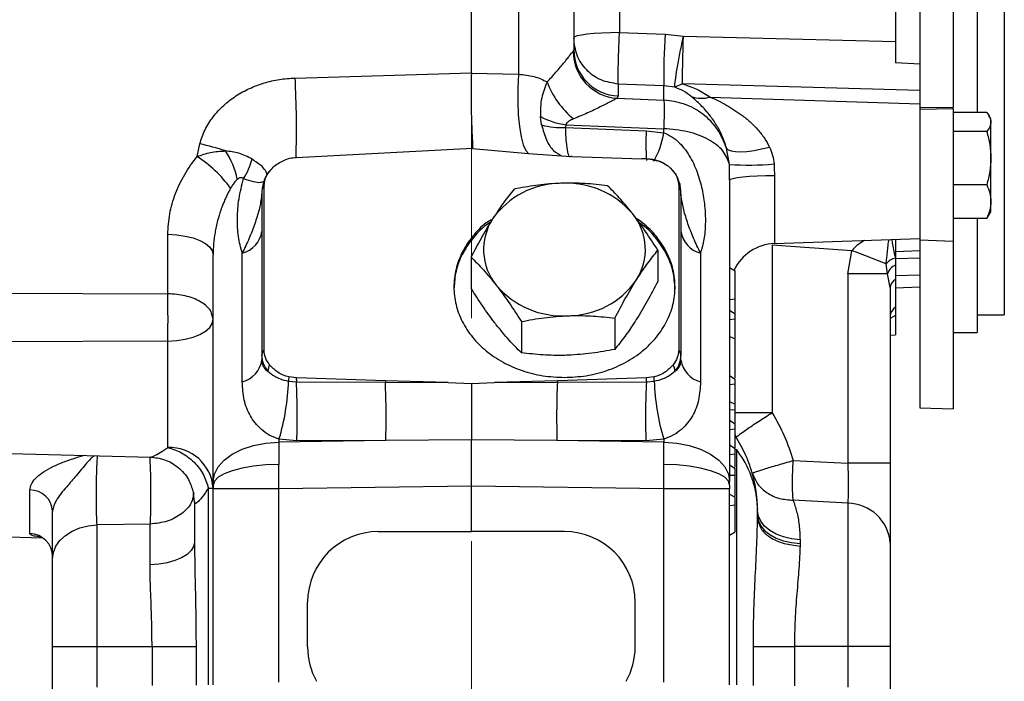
# Model space of a CAD drawing. Header units: inches. Extents: x 0.4 to 16.6, y 0.2 to 10.8.
# Tile 12 of 17: x 10.7 to 14.2, y 3.8 to 6.2. Entities that reach past the tile are written whole.
import ezdxf

# ---------------------------------------------------------------- set-up
doc = ezdxf.new("R2010")
doc.units = ezdxf.units.IN
doc.header["$MEASUREMENT"] = 0
doc.linetypes.add('CENTERX2', pattern=[0.8, 0.5, -0.1, 0.1, -0.1])
doc.layers.add('SLD-0', color=7, linetype='Continuous', lineweight=25)
doc.styles.add('SLDTEXTSTYLE0', font='TXT', dxfattribs={"width": 0.75})
doc.dimstyles.new('SLDDIMSTYLE0', dxfattribs={"dimtxt": 0.145833, "dimasz": 0.13, "dimexe": 0, "dimexo": 0.0625, "dimgap": 0.036458, "dimtad": 0, "dimtih": 1, "dimtoh": 1, "dimdec": 1, "dimlfac": 1.5, "dimrnd": 1e-09, "dimzin": 12, "dimdsep": 46, "dimtxsty": 'SLDTEXTSTYLE0', "dimsah": 1, "dimcen": 0.09, "dimadec": 0, "dimazin": 3, "dimtfac": 1, "dimtdec": 1, "dimtofl": 0, "dimtmove": 0, "dimatfit": 3, "dimfxl": 0, "dimfrac": 2, "dimtolj": 1, "dimtzin": 12, "dimarcsym": 0})

# ---------------------------------------------------------------- blocks, each defined once
blk = doc.blocks.new('_D')
at = {"layer": 'SLD-0', "color": 7}
for p, q in [((7.7657, 4.626), (7.7657, 10.0969)), ((12.34, 8.6615), (12.34, 10.0969)), ((7.7657, 9.9719), (9.7768, 9.9719)), ((9.9488, 9.9719), (9.9045, 9.9719)), ((9.9045, 9.9719), (9.9045, 9.7402)), ((10.2721, 9.9719), (10.3165, 9.9719)), ((10.3165, 9.9719), (10.3165, 9.7402)), ((12.34, 9.9719), (10.4441, 9.9719)), ((9.9045, 9.7402), (9.9488, 9.7402)), ((10.3165, 9.7402), (10.2721, 9.7402))]:
    blk.add_line(p, q, dxfattribs=at)
for points in [[(7.7657, 9.9719), (7.8957, 9.9519), (7.8957, 9.9919)], [(12.34, 9.9719), (12.21, 9.9919), (12.21, 9.9519)]]:
    blk.add_solid(points, dxfattribs=at)
at = {"layer": 'SLD-0', "color": 7, "char_height": 0.14583, "attachment_point": 1, "style": 'SLDTEXTSTYLE0'}
for s, insert in [('6.9', (9.9758, 10.1894)), ('174', (9.9488, 9.9281))]:
    blk.add_mtext(s, dxfattribs=dict(at, insert=insert))

msp = doc.modelspace()

# ---------------------------------------------------------------- linework, layer by layer
at = {"color": 8, "linetype": 'Continuous', "lineweight": 25}
for p, q in [((12.5087, 8.2749), (12.5087, 6.0186)), ((13.4259, 5.6559), (13.4259, 5.4116)), ((13.946, 5.3594), (13.8594, 5.3566)), ((13.8594, 5.2972), (13.946, 5.2997)), ((13.8594, 5.1536), (13.84, 5.1433)), ((13.4172, 4.8053), (13.285, 4.8053)), ((13.285, 4.6736), (13.29, 4.6736))]:
    msp.add_line(p, q, dxfattribs=at)
at = {"color": 7, "linetype": 'Continuous', "lineweight": 25}
for p, q in [((13.946, 7.8139), (13.946, 5.8997)), ((14.0654, 7.8178), (14.0654, 5.901)), ((14.152, 7.5534), (14.152, 5.8816)), ((12.8705, 7.5191), (12.8705, 6.1677)), ((13.8594, 7.509), (13.8594, 6.1361)), ((14.2487, 7.49), (14.2487, 5.1567)), ((12.34, 6.0239), (12.34, 6.4411)), ((12.7067, 6.314), (12.7067, 6.1053)), ((12.8705, 6.1677), (13.0335, 6.1619)), ((13.0335, 6.1619), (13.0995, 6.1549)), ((13.0951, 6.1335), (13.0995, 6.1549)), ((13.0988, 6.1335), (13.0995, 6.1549)), ((13.0995, 6.1549), (13.8594, 6.1361)), ((12.7043, 6.1002), (12.7067, 6.1053)), ((13.946, 6.0543), (13.8594, 6.0592)), ((11.7086, 6.0049), (12.34, 6.0239)), ((12.34, 6.0239), (12.34, 6.0222)), ((12.34, 6.0222), (12.5087, 6.0186)), ((12.8661, 5.9834), (12.8661, 5.9405)), ((13.0291, 5.9767), (12.8661, 5.9834)), ((13.0291, 5.9257), (13.0291, 5.9767)), ((13.0685, 5.972), (13.0291, 5.9767)), ((13.0966, 5.9838), (13.0685, 5.972)), ((13.946, 5.9597), (13.0966, 5.9838)), ((12.8661, 5.9405), (12.8621, 5.9325)), ((12.8621, 5.9325), (13.0291, 5.9257)), ((13.1958, 5.9365), (13.946, 5.9129)), ((13.946, 5.9129), (13.946, 5.9037)), ((13.946, 5.8997), (14.0654, 5.901)), ((13.946, 5.8997), (13.946, 5.8915)), ((14.0654, 5.8947), (13.946, 5.8915)), ((13.946, 5.8915), (13.946, 5.4249)), ((14.0654, 5.8947), (14.0654, 5.901)), ((14.0654, 5.8947), (14.0654, 5.4207)), ((12.5917, 5.8369), (12.5875, 5.867)), ((14.1858, 5.8816), (14.0654, 5.8816)), ((14.2007, 5.8582), (14.1937, 5.8703)), ((14.2007, 5.8472), (14.2007, 5.8582)), ((12.6778, 5.8374), (12.6774, 5.8277)), ((12.6774, 5.8277), (12.9663, 5.8161)), ((12.6778, 5.8374), (13.0291, 5.8232)), ((13.0291, 5.8088), (13.0291, 5.8232)), ((14.2007, 5.7177), (14.2007, 5.8472)), ((12.9663, 5.8161), (13.0291, 5.8088)), ((14.1858, 5.8127), (14.0654, 5.8127)), ((11.3577, 5.7237), (11.3674, 5.7686)), ((12.3446, 5.7522), (11.7119, 5.7194)), ((12.3446, 5.7522), (12.5447, 5.7339)), ((13.2639, 5.6953), (13.2542, 5.7535)), ((12.5447, 5.7339), (12.6974, 5.7236)), ((12.7009, 5.7235), (12.6974, 5.7236)), ((12.7009, 5.7235), (12.951, 5.7156)), ((12.9687, 5.7152), (12.951, 5.7156)), ((12.99, 5.7125), (12.9687, 5.7149)), ((14.2007, 5.5621), (14.2007, 5.7177)), ((13.265, 5.6386), (13.2639, 5.6953)), ((13.265, 5.6386), (13.2639, 5.6953)), ((13.424, 5.6967), (13.4249, 5.6843)), ((13.4249, 5.6843), (13.4259, 5.6559)), ((11.592, 5.6148), (11.5901, 5.6)), ((11.5974, 5.0311), (11.5974, 5.618)), ((13.0827, 5.618), (13.0827, 5.0311)), ((13.265, 5.6386), (13.265, 4.559)), ((14.0654, 5.6227), (14.1858, 5.6227)), ((11.5901, 5.6), (11.5882, 5.5775)), ((11.5901, 5.6), (11.59, 5.5831)), ((11.59, 5.5831), (11.59, 5.0115)), ((13.09, 5.5831), (13.09, 5.6)), ((13.0919, 5.5775), (13.09, 5.6)), ((13.09, 5.5831), (13.09, 5.0115)), ((14.2007, 5.5249), (14.2007, 5.5621)), ((14.1858, 5.5015), (14.0654, 5.5015)), ((14.152, 5.5015), (14.152, 5.0934)), ((14.1858, 5.5015), (14.1932, 5.5131)), ((14.1937, 5.5128), (14.2007, 5.5249)), ((11.2527, 5.2319), (11.2527, 5.4448)), ((13.4172, 5.4058), (13.4172, 4.8053)), ((13.7023, 5.3859), (13.4172, 5.4058)), ((13.4259, 5.4116), (13.946, 5.4298)), ((13.8594, 5.4268), (13.8594, 5.3587)), ((13.946, 5.4249), (14.0654, 5.4207)), ((13.946, 5.4249), (13.946, 4.8234)), ((14.0654, 5.4207), (14.0654, 4.8192)), ((11.415, 4.559), (11.415, 5.3712)), ((11.5195, 4.9162), (11.5195, 5.3773)), ((12.3388, 5.3633), (12.3388, 5.2513)), ((13.0079, 5.3877), (13.0079, 5.2757)), ((13.1606, 5.3773), (13.1606, 4.9162)), ((13.6879, 5.3033), (13.7023, 5.3859)), ((13.946, 5.385), (13.8594, 5.3817)), ((13.265, 5.3263), (13.285, 5.3133)), ((13.8304, 5.3033), (13.8256, 5.3384)), ((13.8593, 5.3589), (13.8594, 5.3587)), ((13.285, 5.214), (13.285, 5.3133)), ((13.6879, 5.3033), (13.6879, 4.6243)), ((13.8304, 5.3033), (13.6879, 5.3033)), ((13.84, 5.2538), (13.8304, 5.3033)), ((13.8594, 5.2832), (13.8594, 5.1833)), ((13.8594, 5.2532), (13.946, 5.2562)), ((10.4879, 5.2336), (11.2527, 5.2319)), ((13.84, 5.2538), (13.84, 4.6243)), ((13.265, 5.2117), (13.285, 5.214)), ((13.285, 5.1596), (13.285, 5.214)), ((13.265, 5.1726), (13.285, 5.1596)), ((13.285, 5.1415), (13.285, 5.1596)), ((13.8594, 5.1536), (13.8594, 5.0842)), ((14.152, 5.1567), (14.2487, 5.1567)), ((12.519, 5.1321), (12.519, 5.0201)), ((12.8535, 5.1443), (12.8535, 5.0323)), ((13.265, 5.1392), (13.285, 5.1415)), ((13.285, 5.0512), (13.285, 5.1415)), ((13.285, 5.0695), (13.265, 5.0788)), ((13.84, 5.0838), (13.8594, 5.0842)), ((14.0654, 5.0934), (14.152, 5.0934)), ((11.2527, 5.0623), (10.4879, 5.0593)), ((11.2527, 4.6808), (11.2527, 5.0623)), ((11.59, 5.0115), (11.59, 4.9943)), ((13.09, 4.9943), (13.09, 5.0115)), ((13.265, 4.939), (13.285, 4.926)), ((11.6852, 4.9186), (11.7134, 4.916)), ((11.7131, 4.9304), (11.6861, 4.9338)), ((12.0319, 4.9201), (11.7131, 4.9304)), ((11.7134, 4.916), (12.032, 4.9144)), ((12.2568, 4.9133), (12.0319, 4.9201)), ((12.032, 4.9144), (12.2568, 4.9133)), ((12.2568, 4.9133), (12.34, 4.9107)), ((12.34, 4.9107), (12.4232, 4.9133)), ((12.6482, 4.9201), (12.4232, 4.9133)), ((12.4232, 4.9133), (12.6481, 4.9144)), ((12.6481, 4.9144), (12.9667, 4.916)), ((12.967, 4.9304), (12.6482, 4.9201)), ((12.9667, 4.916), (12.9949, 4.9186)), ((12.994, 4.9338), (12.967, 4.9304)), ((13.265, 4.9063), (13.285, 4.9086)), ((13.285, 4.9086), (13.285, 4.926)), ((13.285, 4.8361), (13.285, 4.9086)), ((13.265, 4.8455), (13.285, 4.8361)), ((13.285, 4.8175), (13.285, 4.8361)), ((13.265, 4.8152), (13.285, 4.8175)), ((13.285, 4.7657), (13.285, 4.8175)), ((13.946, 4.8234), (14.0654, 4.8192)), ((13.265, 4.7787), (13.285, 4.7657)), ((13.285, 4.7475), (13.285, 4.7657)), ((13.265, 4.7452), (13.285, 4.7475)), ((13.29, 4.7175), (13.2844, 4.7274)), ((11.6509, 4.7003), (11.6504, 4.6204)), ((11.715, 4.7044), (11.6509, 4.7101)), ((11.6509, 4.7101), (11.6509, 4.7003)), ((12.0335, 4.7056), (11.6509, 4.7003)), ((12.0335, 4.7056), (11.715, 4.7044)), ((12.34, 4.7078), (12.0335, 4.7056)), ((12.6466, 4.7056), (12.34, 4.7078)), ((13.0291, 4.7003), (12.6466, 4.7056)), ((12.9651, 4.7044), (12.6466, 4.7056)), ((13.0291, 4.7101), (12.9651, 4.7044)), ((13.0291, 4.7101), (13.0291, 4.7003)), ((13.0297, 4.6204), (13.0291, 4.7003)), ((13.29, 4.7175), (13.2862, 4.7216)), ((10.0943, 4.6754), (11.1902, 4.6467)), ((13.285, 4.6758), (13.265, 4.6888)), ((13.265, 4.6554), (13.285, 4.6577)), ((13.285, 4.6577), (13.285, 4.6758)), ((13.29, 4.6736), (13.29, 3.8303)), ((11.6509, 4.5322), (11.6504, 4.6204)), ((13.0291, 4.5322), (13.0297, 4.6204)), ((13.4925, 4.6339), (13.6879, 4.6243)), ((13.84, 4.6243), (13.6879, 4.6243)), ((13.265, 4.6191), (13.285, 4.6061)), ((13.285, 4.5818), (13.285, 4.6061)), ((11.415, 4.559), (11.415, 4.5463)), ((13.265, 4.5818), (13.285, 4.5818)), ((13.265, 4.5463), (13.265, 4.559)), ((13.285, 4.5065), (13.285, 4.5818)), ((10.7589, 4.3722), (10.7589, 4.5285)), ((11.3431, 4.5225), (11.3457, 4.5155)), ((11.3984, 3.8304), (11.3984, 4.5351)), ((11.415, 4.5463), (11.415, 4.5322)), ((11.415, 3.8305), (11.415, 4.5322)), ((11.6509, 4.5322), (11.415, 4.5322)), ((12.34, 4.5417), (11.6509, 4.5322)), ((11.6509, 3.8393), (11.6509, 4.5322)), ((13.0291, 4.5322), (12.34, 4.5417)), ((12.34, 4.3795), (12.34, 4.5417)), ((13.0291, 3.8393), (13.0291, 4.5322)), ((13.265, 4.5322), (13.0291, 4.5322)), ((13.265, 4.5463), (13.265, 4.5322)), ((13.265, 3.8305), (13.265, 4.5322)), ((11.3484, 4.486), (11.3484, 4.3418)), ((13.265, 4.5133), (13.285, 4.5024)), ((13.285, 4.4753), (13.285, 4.5024)), ((13.6879, 4.4813), (13.4925, 4.492)), ((13.6879, 4.4813), (13.6879, 3.9675)), ((13.265, 4.473), (13.285, 4.4753)), ((13.285, 4.3791), (13.285, 4.4753)), ((13.365, 4.4541), (13.365, 4.461)), ((13.365, 4.4541), (13.365, 4.4606)), ((13.365, 4.4541), (13.365, 4.459)), ((13.365, 4.4265), (13.365, 4.4541)), ((13.365, 4.4541), (13.365, 4.4541)), ((13.365, 4.4366), (13.365, 4.4541)), ((13.365, 4.425), (13.365, 4.4366)), ((11.189, 4.4061), (10.9994, 4.4038)), ((10.9994, 3.9675), (10.9994, 4.4038)), ((11.189, 4.2604), (11.189, 4.4061)), ((12.0067, 4.3795), (12.34, 4.3795)), ((12.6734, 4.3795), (12.34, 4.3795)), ((13.265, 4.3661), (13.285, 4.3791)), ((10.4879, 4.3659), (10.804, 4.3576)), ((13.5172, 4.3502), (13.5172, 4.3364)), ((13.5172, 4.3364), (13.5171, 4.3276)), ((11.7534, 3.9661), (11.7534, 4.1261)), ((12.9267, 3.9661), (12.9267, 4.1261)), ((10.84, 3.9675), (10.9994, 3.9675)), ((10.84, 3.8155), (10.84, 3.9675)), ((10.9994, 3.8223), (10.9994, 3.9675)), ((10.9994, 3.9675), (11.1962, 3.9675)), ((11.1962, 3.9675), (11.1962, 3.8274)), ((11.1962, 3.9675), (11.3538, 3.9675)), ((11.3538, 3.9675), (11.3538, 3.829)), ((13.3499, 3.8284), (13.3499, 3.9675)), ((13.3499, 3.9675), (13.497, 3.9675)), ((13.497, 3.9675), (13.497, 3.827)), ((13.6879, 3.9675), (13.497, 3.9675)), ((13.6879, 3.9675), (13.6879, 3.822)), ((13.84, 3.9675), (13.6879, 3.9675)), ((13.84, 3.9675), (13.84, 3.8155))]:
    msp.add_line(p, q, dxfattribs=at)
at = {"color": 7, "linetype": 'Continuous', "lineweight": 25, "flags": 128}
for points in [[(12.8705, 6.1677), (12.8384, 6.1673), (12.8076, 6.1662), (12.7793, 6.1643), (12.7545, 6.1619), (12.7342, 6.159), (12.7191, 6.1556), (12.7098, 6.152), (12.7067, 6.1482)], [(12.5087, 6.0186), (12.5063, 5.969), (12.5061, 5.9198), (12.508, 5.8731), (12.512, 5.8307), (12.518, 5.7943), (12.5256, 5.7653), (12.5346, 5.7449), (12.5447, 5.7339)], [(13.2542, 5.7535), (13.2599, 5.7476), (13.2705, 5.7434), (13.2856, 5.7411), (13.3047, 5.7406), (13.3271, 5.7421), (13.3524, 5.7455), (13.3795, 5.7506), (13.4077, 5.7574)], [(13.265, 5.6386), (13.2681, 5.6419), (13.2772, 5.6451), (13.2919, 5.6481), (13.3118, 5.6507), (13.3361, 5.6528), (13.3639, 5.6545), (13.3942, 5.6555), (13.4259, 5.6559)], [(11.2527, 5.4448), (11.2846, 5.4431), (11.3152, 5.4386), (11.3432, 5.4317), (11.3678, 5.4226), (11.3879, 5.4115), (11.4028, 5.3989), (11.4119, 5.3853), (11.415, 5.3712)], [(11.2527, 5.0623), (11.2846, 5.0641), (11.3152, 5.0688), (11.3432, 5.0761), (11.3678, 5.0858), (11.3879, 5.0976), (11.4028, 5.1109), (11.4119, 5.1253), (11.415, 5.1403)], [(11.415, 4.559), (11.4195, 4.5858), (11.4328, 4.6117), (11.4544, 4.6356), (11.4835, 4.6568), (11.5191, 4.6744), (11.5599, 4.6878), (11.6044, 4.6966), (11.6509, 4.7003)], [(13.0291, 4.7003), (13.0757, 4.6966), (13.1202, 4.6878), (13.161, 4.6744), (13.1966, 4.6568), (13.2257, 4.6356), (13.2473, 4.6117), (13.2606, 4.5858), (13.265, 4.559)], [(13.0291, 4.7003), (13.0757, 4.6966), (13.1202, 4.6878), (13.161, 4.6744), (13.1966, 4.6568), (13.2257, 4.6356), (13.2473, 4.6117), (13.2606, 4.5858), (13.265, 4.559)], [(11.6504, 4.6204), (11.6039, 4.6184), (11.5595, 4.6138), (11.5189, 4.6067), (11.4833, 4.5975), (11.4543, 4.5864), (11.4327, 4.5739), (11.4195, 4.5603), (11.415, 4.5463)], [(13.265, 4.5463), (13.2606, 4.5603), (13.2473, 4.5739), (13.2258, 4.5864), (13.1967, 4.5975), (13.1612, 4.6067), (13.1205, 4.6138), (13.0761, 4.6184), (13.0297, 4.6204)], [(13.5172, 4.3502), (13.4868, 4.3537), (13.458, 4.3606), (13.4317, 4.3707), (13.4088, 4.3837), (13.3902, 4.399), (13.3764, 4.4163), (13.3679, 4.4349), (13.365, 4.4541)], [(13.365, 4.4366), (13.3679, 4.4181), (13.3764, 4.4002), (13.3902, 4.3835), (13.4088, 4.3687), (13.4317, 4.3562), (13.458, 4.3464), (13.4868, 4.3398), (13.5172, 4.3364)], [(10.84, 4.2807), (10.8431, 4.3041), (10.852, 4.3266), (10.8666, 4.3475), (10.8863, 4.3659), (10.9104, 4.3813), (10.9379, 4.3929), (10.968, 4.4005), (10.9994, 4.4038)], [(11.3484, 4.3418), (11.3453, 4.3264), (11.3364, 4.3114), (11.3218, 4.2976), (11.3021, 4.2854), (11.278, 4.2753), (11.2505, 4.2675), (11.2204, 4.2625), (11.189, 4.2604)]]:
    msp.add_lwpolyline(points, dxfattribs=at)
at = {"color": 8, "linetype": 'Continuous', "lineweight": 25, "flags": 128}
msp.add_lwpolyline([(11.3484, 4.486), (11.3453, 4.5176), (11.345, 4.5189)], dxfattribs=at)
at = {"color": 7, "linetype": 'Continuous', "lineweight": 25}
for centre, radius, start, end in [((15.8487, 6.003), 2.8197, 176.7685, 180.5336), ((12.8724, 6.1061), 0.1657, 180.2751, 267.8055), ((12.8732, 6.101), 0.1689, 180.2923, 266.245), ((8.5163, 5.8247), 3.1974, 358.1136, 3.2315), ((12.9125, 6.1071), 0.3232, 201.0557, 230.3174), ((13.1647, 6.0463), 0.1141, 251.1057, 285.8224), ((12.7158, 6.1056), 0.2709, 241.7261, 261.9219), ((12.6606, 6.0754), 0.2483, 253.8846, 273.8936), ((11.1854, 4.9211), 0.8669, 71.5957, 77.8787), ((11.1041, 5.3356), 0.4636, 36.3107, 56.835), ((11.2113, 5.5803), 0.2968, 11.8971, 33.3967), ((11.3321, 5.7696), 0.2291, 326.8237, 345.9777), ((13.3341, 6.7745), 1.0815, 266.2815, 274.7712), ((11.6223, 5.5975), 0.0323, 140.493, 175.5545), ((12.6617, 5.3276), 0.3, 90.2377, 144.9731), ((12.6801, 5.3165), 0.3117, 40.2984, 93.6045), ((13.0578, 5.5975), 0.0323, 4.4455, 39.507), ((11.5802, 5.5833), 0.00983, 324.0738, 358.6229), ((13.0999, 5.5833), 0.00983, 181.3771, 215.9262), ((12.761, 5.3906), 0.2021, 327.1009, 39.1284), ((12.5857, 5.3901), 0.2021, 147.1009, 219.1284), ((11.4955, 5.4698), 0.0956, 284.5006, 351.3055), ((13.1845, 5.4698), 0.0956, 188.6945, 255.4994), ((13.4317, 5.2451), 0.1667, 92, 154.8039), ((12.68, 2.5494), 3.0151, 67.6701, 70.181), ((13.8672, 5.3079), 0.0516, 98.7843, 143.7445), ((13.8748, 5.2899), 0.0464, 109.4059, 163.2725), ((12.6667, 5.4641), 0.3117, 220.2984, 273.6045), ((12.685, 5.453), 0.3, 270.2377, 324.9731), ((13.8739, 5.2525), 0.0339, 115.4083, 177.824), ((13.8775, 5.1505), 0.0375, 118.9682, 179.0394), ((11.6218, 5.0108), 0.0318, 140.2934, 178.7282), ((13.0583, 5.0108), 0.0318, 1.2718, 39.7066), ((11.4955, 5.0088), 0.0956, 284.5006, 351.3055), ((11.6664, 4.9529), 0.055, 153.5953, 178.6179), ((13.0136, 4.9529), 0.055, 1.3821, 26.4047), ((13.1845, 5.0088), 0.0956, 188.6945, 255.4994), ((10.8717, 4.945), 0.8139, 343.2229, 358.1402), ((11.9313, 4.9109), 0.2463, 174.6762, 178.2132), ((12.7766, 4.9452), 1.0637, 180.7979, 181.572), ((8.8989, 4.7887), 2.8174, 358.2867, 2.5907), ((12.9899, 4.9395), 0.9582, 181.1609, 181.5002), ((9.1959, 4.7899), 2.8388, 358.2975, 2.5135), ((15.4841, 4.7899), 2.8388, 177.4865, 181.7025), ((11.6902, 4.9395), 0.9582, 358.4998, 358.8391), ((15.7812, 4.7887), 2.8174, 177.4093, 181.7133), ((11.9034, 4.9452), 1.0637, 358.428, 359.2021), ((12.7488, 4.9109), 0.2463, 1.7868, 5.3238), ((13.8084, 4.945), 0.8139, 181.8598, 196.7771), ((11.2588, 4.5243), 0.1566, 3.963, 92.2148), ((10.7604, 4.4488), 0.0797, 2.6275, 91.0722), ((13.6864, 4.3272), 0.154, 4.113, 89.4417), ((12.0067, 4.1261), 0.2533, 90, 180), ((12.6734, 4.1261), 0.2533, 0, 90), ((10.757, 4.2892), 0.083, 0.1913, 88.7036), ((12.0067, 3.9661), 0.2533, 180, 209.1178), ((12.6734, 3.9661), 0.2533, 330.8822, 0)]:
    msp.add_arc(centre, radius, start, end, dxfattribs=at)
at = {"color": 8, "linetype": 'Continuous', "lineweight": 25}
for centre, radius, start, end in [((13.8755, 5.7682), 0.9104, 176.9875, 183.6892), ((12.7315, 5.8551), 0.3012, 330.4435, 351.1597)]:
    msp.add_arc(centre, radius, start, end, dxfattribs=at)
at = {"color": 7, "linetype": 'Continuous', "lineweight": 25}
for points in [[(12.8661, 5.9834), (12.845, 5.9866), (12.8028, 5.9931), (12.7503, 6.0316), (12.7138, 6.0851), (12.7091, 6.1272), (12.7067, 6.1482)], [(13.0291, 5.9257), (13.0294, 5.9224), (13.03, 5.9156), (13.0302, 5.893), (13.03, 5.8627), (13.0294, 5.8363), (13.0291, 5.8232)], [(13.2542, 5.7535), (13.2446, 5.7768), (13.2254, 5.8233), (13.1714, 5.8777), (13.1046, 5.9158), (13.0543, 5.9224), (13.0291, 5.9257)], [(13.2639, 5.6953), (13.2581, 5.7119), (13.2463, 5.7452), (13.1915, 5.7864), (13.117, 5.8157), (13.0584, 5.8207), (13.0291, 5.8232)], [(13.2639, 5.6953), (13.2581, 5.7119), (13.2463, 5.7452), (13.1915, 5.7864), (13.117, 5.8157), (13.0584, 5.8207), (13.0291, 5.8232)], [(11.415, 5.1403), (11.4126, 5.1521), (11.4078, 5.1757), (11.3705, 5.2056), (11.3169, 5.2269), (11.2741, 5.2302), (11.2527, 5.2319)], [(11.3984, 4.5351), (11.4032, 4.5351), (11.4129, 4.5351), (11.4143, 4.5351), (11.415, 4.5351)]]:
    msp.add_open_spline(points, degree=3, dxfattribs=at)
for points, knots in [([(12.8661, 5.9834), (12.8659, 5.9884), (12.8655, 5.9963), (12.8657, 6.0216), (12.8662, 6.045), (12.8669, 6.0734), (12.8682, 6.1137), (12.8696, 6.147), (12.8705, 6.1677)], [0, 0, 0, 0, 0.239808, 0.36859, 0.500009, 0.615163, 0.760192, 1, 1, 1, 1]), ([(13.8594, 6.1361), (13.8594, 6.1172), (13.8594, 6.0911), (13.8594, 6.0661), (13.8594, 6.0592)], [0, 0, 0, 0, 0.721361, 1, 1, 1, 1]), ([(13.0685, 5.972), (13.0686, 5.9766), (13.0689, 5.9862), (13.0746, 6.0247), (13.0837, 6.076), (13.0913, 6.1148), (13.0951, 6.1335)], [0, 0, 0, 0, 0.241923, 0.5, 0.758077, 1, 1, 1, 1]), ([(13.0966, 5.9838), (13.0965, 5.9934), (13.0964, 6.0096), (13.0968, 6.047), (13.0976, 6.0873), (13.0984, 6.1183), (13.0988, 6.1335)], [0, 0, 0, 0, 0.2934571, 0.4999263, 0.7548981, 1, 1, 1, 1]), ([(12.6109, 5.991), (12.6166, 5.9968), (12.6278, 6.0084), (12.6436, 6.0261), (12.6579, 6.0428), (12.6711, 6.0589), (12.6823, 6.0729), (12.6955, 6.0898), (12.7008, 6.096), (12.7043, 6.1002)], [0, 0, 0, 0, 0.124776, 0.249648, 0.38328, 0.499728, 0.631162, 0.750015, 1, 1, 1, 1]), ([(11.3674, 5.7686), (11.373, 5.7858), (11.3841, 5.8203), (11.4142, 5.8668), (11.4518, 5.9076), (11.496, 5.9416), (11.5452, 5.9686), (11.5976, 5.9882), (11.6524, 6.0012), (11.6898, 6.0037), (11.7086, 6.0049)], [0, 0, 0, 0, 0.124788, 0.249877, 0.374635, 0.499963, 0.624763, 0.750107, 0.874436, 1, 1, 1, 1]), ([(12.34, 6.0222), (12.3394, 5.9936), (12.3385, 5.9505), (12.3391, 5.8957), (12.3401, 5.8572), (12.3414, 5.8226), (12.3429, 5.7923), (12.3445, 5.768), (12.3446, 5.7572), (12.3446, 5.7522)], [0, 0, 0, 0, 0.24931, 0.374886, 0.49954, 0.625434, 0.749778, 0.883812, 1, 1, 1, 1]), ([(12.5087, 6.0186), (12.528, 6.0167), (12.5666, 6.013), (12.5962, 5.9983), (12.6109, 5.991)], [0, 0, 0, 0, 0.499348, 1, 1, 1, 1]), ([(12.6109, 5.991), (12.6035, 5.972), (12.5872, 5.9309), (12.5874, 5.8894), (12.5875, 5.867)], [0, 0, 0, 0, 0.4605128, 1, 1, 1, 1]), ([(13.1277, 5.9383), (13.1191, 5.9452), (13.1042, 5.9573), (13.0791, 5.9676), (13.0685, 5.972)], [0, 0, 0, 0, 0.57531, 1, 1, 1, 1]), ([(13.0966, 5.9838), (13.1143, 5.9778), (13.1533, 5.9644), (13.1808, 5.9464), (13.1958, 5.9365)], [0, 0, 0, 0, 0.453478, 1, 1, 1, 1]), ([(12.8621, 5.9325), (12.8593, 5.931), (12.8535, 5.9279), (12.8392, 5.9203), (12.8216, 5.9113), (12.795, 5.8979), (12.7569, 5.8796), (12.7231, 5.8655), (12.7062, 5.8584)], [0, 0, 0, 0, 0.121229, 0.249962, 0.370947, 0.500497, 0.750483, 1, 1, 1, 1]), ([(13.2542, 5.7535), (13.247, 5.7741), (13.2371, 5.8026), (13.2205, 5.8323), (13.2088, 5.8509), (13.1893, 5.878), (13.1612, 5.9096), (13.1389, 5.9287), (13.1277, 5.9383)], [0, 0, 0, 0, 0.226098, 0.311729, 0.402844, 0.499648, 0.749193, 1, 1, 1, 1]), ([(13.1958, 5.9365), (13.2056, 5.932), (13.2251, 5.9231), (13.2549, 5.9072), (13.2842, 5.8894), (13.3134, 5.8688), (13.3409, 5.8458), (13.367, 5.8193), (13.39, 5.7907), (13.402, 5.7681), (13.4077, 5.7574)], [0, 0, 0, 0, 0.125424, 0.250864, 0.37578, 0.500316, 0.632514, 0.750611, 0.882016, 1, 1, 1, 1]), ([(12.7062, 5.8584), (12.7005, 5.8559), (12.6916, 5.8519), (12.6815, 5.8447), (12.6789, 5.8396), (12.6778, 5.8374)], [0, 0, 0, 0, 0.498139, 0.781388, 1, 1, 1, 1]), ([(13.946, 5.8875), (13.946, 5.883), (13.946, 5.8659), (13.946, 5.8202), (13.946, 5.7555), (13.946, 5.708), (13.946, 5.6843)], [0, 0, 0, 0, 0.106516, 0.404344, 0.702172, 1, 1, 1, 1]), ([(14.1858, 5.8816), (14.19, 5.876), (14.1984, 5.8647), (14.1999, 5.8531), (14.2007, 5.8472)], [0, 0, 0, 0, 0.495458, 1, 1, 1, 1]), ([(14.2007, 5.8472), (14.2, 5.8414), (14.1984, 5.8297), (14.1901, 5.8184), (14.1858, 5.8127)], [0, 0, 0, 0, 0.494511, 1, 1, 1, 1]), ([(13.0291, 5.8088), (13.0391, 5.8044), (13.0544, 5.7976), (13.0724, 5.784), (13.089, 5.7688), (13.1074, 5.7472), (13.1312, 5.71), (13.153, 5.6595), (13.169, 5.5984), (13.1773, 5.5383), (13.1788, 5.4807), (13.1744, 5.4263), (13.1652, 5.3936), (13.1606, 5.3773)], [0, 0, 0, 0, 0.06003, 0.09182, 0.125143, 0.185525, 0.250058, 0.374991, 0.499959, 0.625105, 0.750093, 0.875176, 1, 1, 1, 1]), ([(13.0291, 5.8088), (13.0391, 5.8044), (13.0544, 5.7976), (13.0724, 5.784), (13.089, 5.7688), (13.1074, 5.7472), (13.1312, 5.71), (13.153, 5.6595), (13.169, 5.5984), (13.1773, 5.5383), (13.1788, 5.4807), (13.1744, 5.4263), (13.1652, 5.3936), (13.1606, 5.3773)], [0, 0, 0, 0, 0.06003, 0.09182, 0.125143, 0.185525, 0.250058, 0.374991, 0.499959, 0.625105, 0.750093, 0.875176, 1, 1, 1, 1]), ([(14.1858, 5.8127), (14.19, 5.7973), (14.1984, 5.7662), (14.1999, 5.734), (14.2007, 5.7177)], [0, 0, 0, 0, 0.495458, 1, 1, 1, 1]), ([(13.4077, 5.7574), (13.4118, 5.7476), (13.4199, 5.7283), (13.4227, 5.7071), (13.424, 5.6967)], [0, 0, 0, 0, 0.507886, 1, 1, 1, 1]), ([(11.2527, 5.4448), (11.2541, 5.4693), (11.2569, 5.5182), (11.2786, 5.5908), (11.3108, 5.6608), (11.3421, 5.7027), (11.3577, 5.7237)], [0, 0, 0, 0, 0.250045, 0.500579, 0.749619, 1, 1, 1, 1]), ([(11.3577, 5.7237), (11.3735, 5.7292), (11.4073, 5.7407), (11.4411, 5.7426), (11.4591, 5.7436)], [0, 0, 0, 0, 0.46858, 1, 1, 1, 1]), ([(11.5544, 5.7141), (11.5394, 5.7224), (11.5123, 5.7372), (11.4756, 5.7417), (11.4591, 5.7436)], [0, 0, 0, 0, 0.551552, 1, 1, 1, 1]), ([(11.7119, 5.7194), (11.7042, 5.7187), (11.6886, 5.717), (11.6592, 5.7068), (11.6415, 5.6936), (11.6298, 5.6848)], [0, 0, 0, 0, 0.244982, 0.500072, 1, 1, 1, 1]), ([(12.9687, 5.715), (12.9838, 5.7132), (13.014, 5.7095), (13.0515, 5.6868), (13.0776, 5.6553), (13.081, 5.6304), (13.0827, 5.618)], [0, 0, 0, 0, 0.2505, 0.500332, 0.750299, 1, 1, 1, 1]), ([(14.2007, 5.7177), (14.2, 5.7018), (14.1984, 5.6696), (14.1901, 5.6384), (14.1858, 5.6227)], [0, 0, 0, 0, 0.4945107, 1, 1, 1, 1]), ([(11.5974, 5.618), (11.5989, 5.6305), (11.6019, 5.6553), (11.6205, 5.675), (11.6298, 5.6848)], [0, 0, 0, 0, 0.500695, 1, 1, 1, 1]), ([(13.0872, 5.6214), (13.084, 5.6327), (13.0775, 5.6551), (13.0619, 5.6726), (13.0541, 5.6813)], [0, 0, 0, 0, 0.503549, 1, 1, 1, 1]), ([(13.946, 5.6843), (13.946, 5.6628), (13.946, 5.6199), (13.946, 5.5596), (13.946, 5.5073), (13.946, 5.4659), (13.946, 5.4399), (13.946, 5.4283), (13.946, 5.4307), (13.946, 5.4311)], [0, 0, 0, 0, 0.161124, 0.322249, 0.483373, 0.644498, 0.805622, 0.966746, 1, 1, 1, 1]), ([(11.5238, 5.6443), (11.5224, 5.6454), (11.5197, 5.6477), (11.5139, 5.648), (11.5077, 5.6458), (11.5038, 5.643), (11.5017, 5.6415)], [0, 0, 0, 0, 0.256493, 0.49953, 0.734154, 1, 1, 1, 1]), ([(11.5195, 5.3773), (11.5142, 5.3968), (11.5036, 5.4359), (11.5009, 5.5019), (11.5055, 5.5718), (11.5177, 5.6201), (11.5238, 5.6443)], [0, 0, 0, 0, 0.250086, 0.500078, 0.750037, 1, 1, 1, 1]), ([(11.6213, 5.6765), (11.6136, 5.6669), (11.5982, 5.6476), (11.5934, 5.6237), (11.5909, 5.6116)], [0, 0, 0, 0, 0.4958928, 1, 1, 1, 1]), ([(11.4777, 5.6102), (11.4754, 5.6061), (11.4708, 5.5976), (11.464, 5.5841), (11.4572, 5.5692), (11.4498, 5.5515), (11.4406, 5.5265), (11.4302, 5.4921), (11.4216, 5.4519), (11.4161, 5.4108), (11.4154, 5.3845), (11.415, 5.3712)], [0, 0, 0, 0, 0.055437, 0.115621, 0.180558, 0.250251, 0.345074, 0.499675, 0.680423, 0.838714, 1, 1, 1, 1]), ([(11.5017, 5.6415), (11.4977, 5.6375), (11.4883, 5.6285), (11.4815, 5.6168), (11.4777, 5.6102)], [0, 0, 0, 0, 0.434711, 1, 1, 1, 1]), ([(12.6605, 5.6277), (12.6565, 5.6275), (12.6265, 5.6263), (12.5699, 5.621), (12.5189, 5.6115), (12.4932, 5.6067)], [0, 0, 0, 0, 0.070094, 0.530786, 1, 1, 1, 1]), ([(12.8277, 5.6189), (12.8006, 5.6221), (12.7457, 5.6284), (12.6891, 5.6279), (12.6605, 5.6277)], [0, 0, 0, 0, 0.495458, 1, 1, 1, 1]), ([(12.9178, 5.5182), (12.9157, 5.5209), (12.8995, 5.5415), (12.869, 5.5774), (12.8416, 5.605), (12.8277, 5.6189)], [0, 0, 0, 0, 0.070098, 0.530789, 1, 1, 1, 1]), ([(14.1858, 5.6227), (14.19, 5.6128), (14.1984, 5.593), (14.1999, 5.5724), (14.2007, 5.5621)], [0, 0, 0, 0, 0.495458, 1, 1, 1, 1]), ([(11.5882, 5.5775), (11.5857, 5.5628), (11.5805, 5.5325), (11.5647, 5.4823), (11.5444, 5.4291), (11.5279, 5.3948), (11.5195, 5.3773)], [0, 0, 0, 0, 0.232349, 0.477889, 0.732645, 1, 1, 1, 1]), ([(12.4932, 5.6067), (12.4807, 5.5911), (12.4554, 5.5596), (12.4292, 5.5199), (12.416, 5.4998)], [0, 0, 0, 0, 0.495458, 1, 1, 1, 1]), ([(13.1606, 5.3773), (13.1522, 5.3948), (13.1357, 5.4291), (13.1154, 5.4823), (13.0996, 5.5325), (13.0944, 5.5628), (13.0919, 5.5775)], [0, 0, 0, 0, 0.267355, 0.522111, 0.767651, 1, 1, 1, 1]), ([(14.2007, 5.5621), (14.2, 5.5519), (14.1984, 5.5314), (14.1901, 5.5115), (14.1858, 5.5015)], [0, 0, 0, 0, 0.494511, 1, 1, 1, 1]), ([(12.6734, 4.9319), (12.6993, 4.9331), (12.7511, 4.9355), (12.8259, 4.9548), (12.8948, 4.9848), (12.9552, 5.0255), (13.0048, 5.0749), (13.0416, 5.1314), (13.0643, 5.1926), (13.0719, 5.2563), (13.0642, 5.32), (13.0417, 5.3813), (13.0044, 5.4373), (12.9664, 5.4781), (12.938, 5.4963), (12.93, 5.5014)], [0, 0, 0, 0, 0.080717, 0.161434, 0.24215, 0.322867, 0.403584, 0.484301, 0.565018, 0.645735, 0.726451, 0.807168, 0.887885, 0.968602, 1, 1, 1, 1]), ([(13.0079, 5.3877), (12.9933, 5.4106), (12.9637, 5.4569), (12.9332, 5.4976), (12.9178, 5.5182)], [0, 0, 0, 0, 0.495458, 1, 1, 1, 1]), ([(12.4114, 5.4978), (12.4053, 5.4939), (12.3788, 5.4768), (12.3424, 5.4373), (12.305, 5.3814), (12.2825, 5.32), (12.2748, 5.2563), (12.2825, 5.1926), (12.3052, 5.1314), (12.342, 5.0749), (12.3916, 5.0255), (12.4519, 4.9848), (12.5209, 4.9548), (12.5956, 4.9355), (12.6475, 4.9331), (12.6734, 4.9319)], [0, 0, 0, 0, 0.024424, 0.105722, 0.18702, 0.268318, 0.349616, 0.430914, 0.512212, 0.59351, 0.674808, 0.756106, 0.837404, 0.918702, 1, 1, 1, 1]), ([(12.4091, 5.4886), (12.4037, 5.4851), (12.3781, 5.4685), (12.3424, 5.4296), (12.3052, 5.3737), (12.2822, 5.3136), (12.2793, 5.2724), (12.2778, 5.2525)], [0, 0, 0, 0, 0.062254, 0.300286, 0.538318, 0.776351, 1, 1, 1, 1]), ([(12.416, 5.4998), (12.4142, 5.4969), (12.4003, 5.4749), (12.3742, 5.4305), (12.3507, 5.3858), (12.3388, 5.3633)], [0, 0, 0, 0, 0.0701, 0.53079, 1, 1, 1, 1]), ([(13.0694, 5.2487), (13.0679, 5.2699), (13.0649, 5.3123), (13.0415, 5.3737), (13.0043, 5.4295), (12.9696, 5.4677), (12.9452, 5.4836), (12.941, 5.4864)], [0, 0, 0, 0, 0.237707, 0.475415, 0.713122, 0.950829, 1, 1, 1, 1]), ([(12.3388, 5.3633), (12.3535, 5.3486), (12.383, 5.3191), (12.4135, 5.2815), (12.4289, 5.2625)], [0, 0, 0, 0, 0.495458, 1, 1, 1, 1]), ([(12.9307, 5.2808), (12.9326, 5.2837), (12.9464, 5.3054), (12.9725, 5.3434), (12.996, 5.3728), (13.0079, 5.3877)], [0, 0, 0, 0, 0.0701, 0.53079, 1, 1, 1, 1]), ([(13.8594, 5.3587), (13.8594, 5.3565), (13.8594, 5.3521), (13.8594, 5.3438), (13.8594, 5.3376), (13.8594, 5.3337)], [0, 0, 0, 0, 0.26744, 0.53488, 1, 1, 1, 1]), ([(13.8594, 5.3337), (13.8594, 5.3291), (13.8594, 5.3199), (13.8594, 5.3023), (13.8594, 5.2907), (13.8594, 5.2832)], [0, 0, 0, 0, 0.258481, 0.516981, 1, 1, 1, 1]), ([(12.4289, 5.2625), (12.4311, 5.2598), (12.4472, 5.2389), (12.4777, 5.1965), (12.5052, 5.1537), (12.519, 5.1321)], [0, 0, 0, 0, 0.0700981, 0.5307886, 1, 1, 1, 1]), ([(12.8535, 5.1443), (12.8661, 5.1682), (12.8914, 5.2165), (12.9175, 5.2593), (12.9307, 5.2808)], [0, 0, 0, 0, 0.495458, 1, 1, 1, 1]), ([(13.0079, 5.2757), (12.9954, 5.2518), (12.9701, 5.2035), (12.9439, 5.1608), (12.9307, 5.1392)], [0, 0, 0, 0, 0.495458, 1, 1, 1, 1]), ([(11.2527, 5.0623), (11.253, 5.0787), (11.2534, 5.1063), (11.2535, 5.1537), (11.2533, 5.1954), (11.2529, 5.2213), (11.2527, 5.2319)], [0, 0, 0, 0, 0.297993, 0.499989, 0.794595, 1, 1, 1, 1]), ([(12.4289, 5.1208), (12.4268, 5.1236), (12.4106, 5.1445), (12.3801, 5.1869), (12.3527, 5.2297), (12.3388, 5.2513)], [0, 0, 0, 0, 0.070098, 0.530789, 1, 1, 1, 1]), ([(12.519, 5.1321), (12.5462, 5.1372), (12.601, 5.1476), (12.6577, 5.1512), (12.6863, 5.153)], [0, 0, 0, 0, 0.495458, 1, 1, 1, 1]), ([(12.6863, 5.153), (12.6902, 5.1531), (12.7203, 5.1541), (12.7769, 5.1529), (12.8278, 5.1472), (12.8535, 5.1443)], [0, 0, 0, 0, 0.0700938, 0.5307864, 1, 1, 1, 1]), ([(13.8594, 5.1833), (13.8594, 5.1749), (13.8594, 5.1651), (13.8594, 5.155), (13.8594, 5.1536)], [0, 0, 0, 0, 0.8560544, 1, 1, 1, 1]), ([(12.519, 5.0201), (12.5044, 5.0347), (12.4749, 5.0642), (12.4443, 5.1019), (12.4289, 5.1208)], [0, 0, 0, 0, 0.495458, 1, 1, 1, 1]), ([(12.9307, 5.1392), (12.9289, 5.1363), (12.915, 5.1146), (12.8889, 5.0766), (12.8654, 5.0472), (12.8535, 5.0323)], [0, 0, 0, 0, 0.0700999, 0.5307895, 1, 1, 1, 1]), ([(13.285, 4.93), (13.285, 4.9355), (13.285, 4.9472), (13.285, 4.9718), (13.285, 4.9998), (13.285, 5.0266), (13.285, 5.0495), (13.285, 5.0648), (13.285, 5.0707), (13.285, 5.0692), (13.285, 5.0691)], [0, 0, 0, 0, 0.136705, 0.287286, 0.429952, 0.575035, 0.724166, 0.85913, 0.989533, 1, 1, 1, 1]), ([(11.6115, 4.9542), (11.6052, 4.9632), (11.5928, 4.981), (11.591, 5.0014), (11.59, 5.0115)], [0, 0, 0, 0, 0.507548, 1, 1, 1, 1]), ([(11.6172, 4.9773), (11.6114, 4.9857), (11.6, 5.0025), (11.5982, 5.0216), (11.5974, 5.0311)], [0, 0, 0, 0, 0.501873, 1, 1, 1, 1]), ([(12.6863, 5.0113), (12.6823, 5.0112), (12.6523, 5.0103), (12.5957, 5.0114), (12.5447, 5.0172), (12.519, 5.0201)], [0, 0, 0, 0, 0.070094, 0.530786, 1, 1, 1, 1]), ([(12.8535, 5.0323), (12.8264, 5.0272), (12.7716, 5.0168), (12.7149, 5.0132), (12.6863, 5.0113)], [0, 0, 0, 0, 0.495458, 1, 1, 1, 1]), ([(13.0827, 5.0311), (13.0818, 5.0215), (13.0801, 5.0024), (13.0686, 4.9857), (13.0629, 4.9773)], [0, 0, 0, 0, 0.501873, 1, 1, 1, 1]), ([(13.09, 5.0115), (13.0891, 5.0014), (13.0872, 4.981), (13.0749, 4.9632), (13.0686, 4.9542)], [0, 0, 0, 0, 0.492452, 1, 1, 1, 1]), ([(11.59, 4.9943), (11.5904, 4.989), (11.5911, 4.9785), (11.5973, 4.9639), (11.6058, 4.9581), (11.6115, 4.9542)], [0, 0, 0, 0, 0.251108, 0.501033, 1, 1, 1, 1]), ([(11.6861, 4.9338), (11.6793, 4.9357), (11.6652, 4.9397), (11.6404, 4.9534), (11.6264, 4.9678), (11.6172, 4.9773)], [0, 0, 0, 0, 0.243016, 0.501495, 1, 1, 1, 1]), ([(13.0629, 4.9773), (13.0537, 4.9678), (13.0397, 4.9533), (13.0148, 4.9397), (13.0008, 4.9357), (12.994, 4.9338)], [0, 0, 0, 0, 0.4989171, 0.7571054, 1, 1, 1, 1]), ([(13.0686, 4.9542), (13.0743, 4.9581), (13.0828, 4.9639), (13.089, 4.9785), (13.0897, 4.989), (13.09, 4.9943)], [0, 0, 0, 0, 0.498068, 0.748258, 1, 1, 1, 1]), ([(11.6115, 4.9542), (11.6191, 4.9477), (11.6312, 4.9374), (11.6562, 4.9254), (11.6742, 4.9212), (11.6852, 4.9186)], [0, 0, 0, 0, 0.396858, 0.631989, 1, 1, 1, 1]), ([(12.9949, 4.9186), (13.0059, 4.9212), (13.0238, 4.9254), (13.0489, 4.9374), (13.061, 4.9477), (13.0686, 4.9542)], [0, 0, 0, 0, 0.368011, 0.603142, 1, 1, 1, 1]), ([(11.6509, 4.7101), (11.6388, 4.7149), (11.6145, 4.7245), (11.5777, 4.7521), (11.5457, 4.7931), (11.5235, 4.85), (11.5208, 4.8941), (11.5195, 4.9162)], [0, 0, 0, 0, 0.124686, 0.250316, 0.499903, 0.749837, 1, 1, 1, 1]), ([(12.34, 4.9107), (12.34, 4.8951), (12.34, 4.8651), (12.34, 4.8109), (12.34, 4.7563), (12.34, 4.7242), (12.34, 4.7078)], [0, 0, 0, 0, 0.260385, 0.49945, 0.744991, 1, 1, 1, 1]), ([(13.1606, 4.9162), (13.1593, 4.8941), (13.1566, 4.85), (13.1344, 4.7931), (13.1025, 4.7522), (13.0656, 4.7246), (13.0413, 4.7149), (13.0291, 4.7101)], [0, 0, 0, 0, 0.250075, 0.499921, 0.74942, 0.874696, 1, 1, 1, 1]), ([(13.1606, 4.9162), (13.1593, 4.8941), (13.1566, 4.85), (13.1344, 4.7931), (13.1025, 4.7522), (13.0656, 4.7246), (13.0413, 4.7149), (13.0291, 4.7101)], [0, 0, 0, 0, 0.250075, 0.499921, 0.74942, 0.874696, 1, 1, 1, 1]), ([(13.29, 4.7175), (13.2913, 4.7194), (13.2941, 4.7233), (13.3227, 4.744), (13.3656, 4.7728), (13.4004, 4.7947), (13.4172, 4.8053)], [0, 0, 0, 0, 0.241042, 0.5, 0.758958, 1, 1, 1, 1]), ([(13.4172, 4.8053), (13.4327, 4.7781), (13.4639, 4.7236), (13.4829, 4.6638), (13.4925, 4.6339)], [0, 0, 0, 0, 0.5000988, 1, 1, 1, 1]), ([(13.285, 4.6798), (13.285, 4.6802), (13.285, 4.6841), (13.285, 4.6876), (13.285, 4.6927), (13.285, 4.712), (13.285, 4.7305), (13.285, 4.7475)], [0, 0, 0, 0, 0.010915, 0.129112, 0.164876, 0.235189, 1, 1, 1, 1]), ([(12.34, 4.5417), (12.34, 4.5714), (12.34, 4.6307), (12.34, 4.6821), (12.34, 4.7078)], [0, 0, 0, 0, 0.5001043, 1, 1, 1, 1]), ([(13.3643, 4.4684), (13.3636, 4.4838), (13.362, 4.5212), (13.3488, 4.5826), (13.3262, 4.6518), (13.2986, 4.6988), (13.2855, 4.7212)], [0, 0, 0, 0, 0.182817, 0.443546, 0.734884, 1, 1, 1, 1]), ([(11.2527, 4.6808), (11.2692, 4.6755), (11.3032, 4.6646), (11.3483, 4.6294), (11.3832, 4.5846), (11.3934, 4.5513), (11.3984, 4.5351)], [0, 0, 0, 0, 0.242922, 0.5, 0.757078, 1, 1, 1, 1]), ([(13.285, 4.6101), (13.285, 4.6159), (13.285, 4.6252), (13.285, 4.6412), (13.285, 4.6513), (13.285, 4.6577)], [0, 0, 0, 0, 0.36415, 0.597031, 1, 1, 1, 1]), ([(13.365, 4.461), (13.3645, 4.4715), (13.3636, 4.4901), (13.3594, 4.5183), (13.3535, 4.5447), (13.3419, 4.5817), (13.3232, 4.625), (13.3006, 4.6581), (13.29, 4.6736)], [0, 0, 0, 0, 0.143942, 0.253745, 0.387556, 0.507707, 0.768888, 1, 1, 1, 1]), ([(11.1901, 4.6467), (11.2073, 4.6447), (11.2431, 4.6404), (11.2919, 4.6113), (11.3287, 4.57), (11.3386, 4.5373), (11.3431, 4.5225)], [0, 0, 0, 0, 0.24469, 0.508677, 0.777622, 1, 1, 1, 1]), ([(13.3465, 4.589), (13.3472, 4.5895), (13.3486, 4.5905), (13.3618, 4.5951), (13.3882, 4.6036), (13.4343, 4.6174), (13.4735, 4.6285), (13.4925, 4.6339)], [0, 0, 0, 0, 0.155402, 0.290784, 0.500734, 0.757931, 1, 1, 1, 1]), ([(13.4925, 4.492), (13.4919, 4.5002), (13.4907, 4.5167), (13.4902, 4.5518), (13.4907, 4.5917), (13.4919, 4.62), (13.4925, 4.6339)], [0, 0, 0, 0, 0.245886, 0.5, 0.754114, 1, 1, 1, 1]), ([(13.6879, 4.6243), (13.6885, 4.6099), (13.6897, 4.5812), (13.6902, 4.541), (13.6897, 4.5058), (13.6885, 4.4895), (13.6879, 4.4813)], [0, 0, 0, 0, 0.2496646, 0.4997969, 0.7499202, 1, 1, 1, 1]), ([(13.84, 4.6243), (13.84, 4.5956), (13.84, 4.5381), (13.84, 4.458), (13.84, 4.3876), (13.84, 4.3547), (13.84, 4.3383)], [0, 0, 0, 0, 0.249425, 0.499797, 0.75016, 1, 1, 1, 1]), ([(13.3465, 4.589), (13.3518, 4.5757), (13.3626, 4.5484), (13.3974, 4.5169), (13.4419, 4.4958), (13.4759, 4.4933), (13.4925, 4.492)], [0, 0, 0, 0, 0.243777, 0.5, 0.756223, 1, 1, 1, 1]), ([(11.1913, 4.5281), (11.1913, 4.5168), (11.1914, 4.494), (11.1909, 4.4611), (11.1902, 4.4308), (11.1894, 4.4142), (11.189, 4.4061)], [0, 0, 0, 0, 0.247346, 0.5, 0.752654, 1, 1, 1, 1]), ([(11.3984, 4.5351), (11.3912, 4.5247), (11.3772, 4.5046), (11.3611, 4.4858), (11.3503, 4.4772), (11.349, 4.4831), (11.3484, 4.486)], [0, 0, 0, 0, 0.257678, 0.49917, 0.75154, 1, 1, 1, 1]), ([(13.265, 4.5463), (13.265, 4.5437), (13.265, 4.5391), (13.265, 4.5343), (13.265, 4.5322)], [0, 0, 0, 0, 0.55964, 1, 1, 1, 1]), ([(13.4925, 4.492), (13.4968, 4.4786), (13.5054, 4.4521), (13.515, 4.4044), (13.5165, 4.3683), (13.5172, 4.3502)], [0, 0, 0, 0, 0.337837, 0.668835, 1, 1, 1, 1]), ([(10.84, 4.2807), (10.84, 4.3055), (10.84, 4.3551), (10.84, 4.42), (10.84, 4.4524)], [0, 0, 0, 0, 0.499876, 1, 1, 1, 1]), ([(13.365, 4.461), (13.365, 4.4609), (13.365, 4.4607), (13.365, 4.4604), (13.365, 4.4601), (13.365, 4.4598), (13.365, 4.4593), (13.365, 4.4591), (13.365, 4.459)], [0, 0, 0, 0, 0.07179, 0.128658, 0.183035, 0.245906, 0.499647, 1, 1, 1, 1]), ([(13.3499, 3.9675), (13.3503, 4.0073), (13.351, 4.087), (13.3559, 4.2046), (13.3622, 4.3194), (13.364, 4.3908), (13.365, 4.4265)], [0, 0, 0, 0, 0.2499471, 0.4996366, 0.7499297, 1, 1, 1, 1]), ([(13.365, 4.4265), (13.365, 4.4262), (13.365, 4.4257), (13.365, 4.4252), (13.365, 4.4251), (13.365, 4.425), (13.365, 4.425)], [0, 0, 0, 0, 0.615825, 0.830143, 0.919234, 1, 1, 1, 1]), ([(13.365, 4.425), (13.368, 4.4119), (13.3735, 4.3879), (13.4093, 4.3571), (13.4576, 4.3349), (13.4977, 4.3299), (13.5171, 4.3276)], [0, 0, 0, 0, 0.272002, 0.499832, 0.75843, 1, 1, 1, 1]), ([(11.3484, 4.3418), (11.3488, 4.3019), (11.3497, 4.222), (11.3531, 4.0956), (11.3536, 4.0102), (11.3538, 3.9675)], [0, 0, 0, 0, 0.3325197, 0.6656392, 1, 1, 1, 1]), ([(13.84, 4.3383), (13.84, 4.3173), (13.84, 4.2747), (13.84, 4.1832), (13.84, 4.0786), (13.84, 4.0041), (13.84, 3.9675)], [0, 0, 0, 0, 0.245747, 0.5, 0.754253, 1, 1, 1, 1]), ([(13.5171, 4.3276), (13.5167, 4.3154), (13.5159, 4.289), (13.513, 4.2477), (13.5094, 4.2029), (13.5044, 4.1429), (13.4985, 4.0639), (13.4975, 3.9996), (13.497, 3.9675)], [0, 0, 0, 0, 0.11568, 0.250363, 0.368823, 0.500966, 0.750309, 1, 1, 1, 1]), ([(10.84, 3.9675), (10.84, 3.9965), (10.84, 4.0553), (10.84, 4.1398), (10.84, 4.2177), (10.84, 4.2599), (10.84, 4.2807)], [0, 0, 0, 0, 0.247277, 0.5, 0.752723, 1, 1, 1, 1]), ([(11.1962, 3.9675), (11.1962, 3.9843), (11.196, 4.0174), (11.1948, 4.0683), (11.1931, 4.1184), (11.1911, 4.1689), (11.1894, 4.2161), (11.1891, 4.2461), (11.189, 4.2604)], [0, 0, 0, 0, 0.165301, 0.324245, 0.501748, 0.667475, 0.841969, 1, 1, 1, 1])]:
    msp.add_open_spline(points, degree=3, knots=knots, dxfattribs=at)
at = {"color": 8, "linetype": 'Continuous', "lineweight": 25}
for points, knots in [([(12.5917, 5.8369), (12.5968, 5.8182), (12.6069, 5.7811), (12.6332, 5.742), (12.6542, 5.7307), (12.6646, 5.7252)], [0, 0, 0, 0, 0.336549, 0.66946, 1, 1, 1, 1]), ([(12.6951, 5.7226), (12.6942, 5.7223), (12.6906, 5.721), (12.6853, 5.7382), (12.6797, 5.7728), (12.6782, 5.8093), (12.6774, 5.8277)], [0, 0, 0, 0, 0.088776, 0.390005, 0.693365, 1, 1, 1, 1]), ([(11.6079, 5.6582), (11.6068, 5.663), (11.6047, 5.6727), (11.5865, 5.6922), (11.5651, 5.7068), (11.5544, 5.7141)], [0, 0, 0, 0, 0.3175408, 0.6558598, 1, 1, 1, 1]), ([(13.0335, 5.6946), (13.0324, 5.6956), (13.0205, 5.7059), (13.0045, 5.7093), (12.99, 5.7125)], [0, 0, 0, 0, 0.0952919, 1, 1, 1, 1]), ([(11.5238, 5.6443), (11.5361, 5.6404), (11.5605, 5.6328), (11.5861, 5.6296), (11.5943, 5.6334), (11.5985, 5.6353)], [0, 0, 0, 0, 0.3374861, 0.6692925, 1, 1, 1, 1]), ([(13.09, 5.6), (13.0895, 5.6059), (13.0886, 5.6178), (13.0855, 5.6323), (13.0809, 5.6396), (13.0799, 5.6411)], [0, 0, 0, 0, 0.4427901, 0.8834552, 1, 1, 1, 1]), ([(13.7488, 5.4229), (13.7416, 5.4189), (13.7243, 5.4091), (13.7104, 5.3945), (13.7023, 5.3859)], [0, 0, 0, 0, 0.413263, 1, 1, 1, 1]), ([(13.8256, 5.3384), (13.8263, 5.3455), (13.8289, 5.3703), (13.8315, 5.3975), (13.8344, 5.4192), (13.8352, 5.4259)], [0, 0, 0, 0, 0.215507, 0.756778, 1, 1, 1, 1]), ([(13.8454, 5.4263), (13.8462, 5.4206), (13.8485, 5.4059), (13.8523, 5.3832), (13.857, 5.3669), (13.8593, 5.3589)], [0, 0, 0, 0, 0.241778, 0.625288, 1, 1, 1, 1]), ([(11.1902, 4.647), (11.1903, 4.6469), (11.1918, 4.6455), (11.2034, 4.6505), (11.224, 4.6615), (11.243, 4.6743), (11.2527, 4.6808)], [0, 0, 0, 0, 0.01948, 0.33524, 0.66041, 1, 1, 1, 1]), ([(10.7589, 4.5285), (10.7599, 4.5354), (10.762, 4.5493), (10.7779, 4.5703), (10.8019, 4.5905), (10.8336, 4.6092), (10.8712, 4.6261), (10.9113, 4.6406), (10.9395, 4.649), (10.953, 4.653)], [0, 0, 0, 0, 0.1424903, 0.2858329, 0.4271594, 0.5747692, 0.7196905, 0.8658434, 1, 1, 1, 1]), ([(10.9883, 4.652), (10.9796, 4.6432), (10.959, 4.6222), (10.9259, 4.5814), (10.8869, 4.5358), (10.8492, 4.4917), (10.843, 4.4651), (10.84, 4.4524)], [0, 0, 0, 0, 0.151477, 0.361705, 0.543812, 0.782673, 1, 1, 1, 1]), ([(10.9994, 4.4038), (10.999, 4.413), (10.9981, 4.4313), (10.9973, 4.4655), (10.9969, 4.5024), (10.9971, 4.5408), (10.9978, 4.5784), (10.9989, 4.613), (11.0001, 4.6381), (11.0009, 4.6488), (11.0012, 4.6517)], [0, 0, 0, 0, 0.135551, 0.271389, 0.406807, 0.542061, 0.677859, 0.813516, 0.949038, 1, 1, 1, 1]), ([(11.1876, 4.6468), (11.1877, 4.645), (11.1886, 4.6345), (11.1897, 4.6078), (11.1908, 4.5693), (11.1911, 4.5417), (11.1913, 4.5281)], [0, 0, 0, 0, 0.063198, 0.378681, 0.694165, 1, 1, 1, 1]), ([(11.3453, 4.5165), (11.3434, 4.5049), (11.3389, 4.4779), (11.3045, 4.4418), (11.2524, 4.4133), (11.2101, 4.4085), (11.189, 4.4061)], [0, 0, 0, 0, 0.198973, 0.465982, 0.732991, 1, 1, 1, 1]), ([(10.7966, 4.3604), (10.7905, 4.3611), (10.776, 4.3628), (10.7621, 4.3666), (10.76, 4.3704), (10.7589, 4.3722)], [0, 0, 0, 0, 0.2674779, 0.6348312, 1, 1, 1, 1])]:
    msp.add_open_spline(points, degree=3, knots=knots, dxfattribs=at)
at = {"layer": 'SLD-0', "color": 7, "linetype": 'CENTERX2', "lineweight": 18, "ltscale": 2.666667}
msp.add_line((12.34, 8.6115), (12.34, 3.1695), dxfattribs=at)

# ---------------------------------------------------------------- dimensions: what is measured, and where the dimension line sits
at = {"layer": 'SLD-0', "color": 7}
dim = msp.add_linear_dim(base=(12.34, 9.9719), p1=(7.7657, 4.576), p2=(12.34, 8.6115), dimstyle='SLDDIMSTYLE0', dxfattribs=at)
dim.commit()
dim.dimension.update_dxf_attribs({"geometry": '_D', "text_midpoint": (10.1105, 9.9719), "dimtype": 160})

doc.saveas('drawing.dxf')
